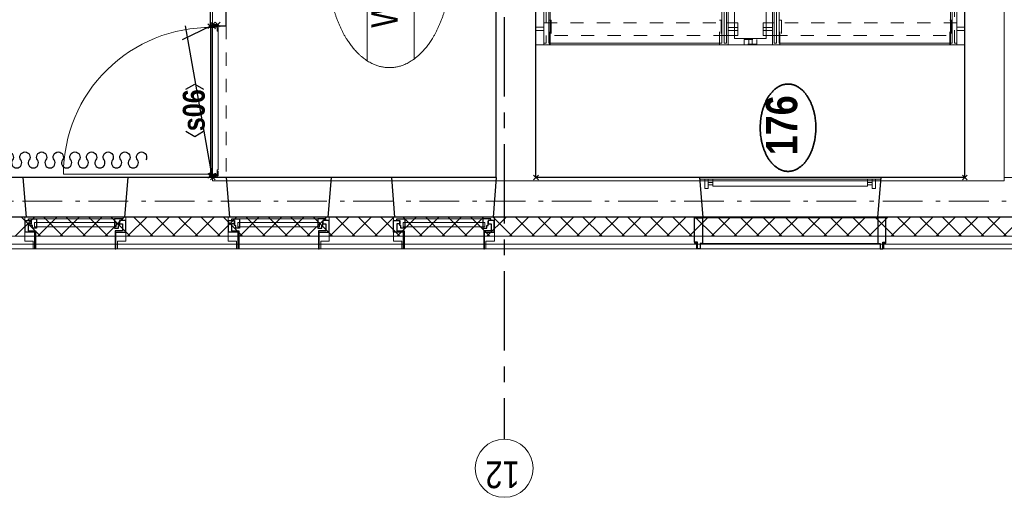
# Model space of a CAD drawing. Header units: millimetres. Extents: x -46954 to 169732, y -26853 to 94136.
# Tile 50 of 174: x -42358 to -36159, y 67197 to 70206. Entities that reach past the tile are written whole.
import ezdxf
from ezdxf.enums import TextEntityAlignment as Align

# ---------------------------------------------------------------- set-up
doc = ezdxf.new("R2010")
doc.units = ezdxf.units.MM
doc.header["$LTSCALE"] = 400
doc.header["$PDMODE"] = 3
doc.header["$PDSIZE"] = 15
for name, pattern in [('CENTER', [2, 1.25, -0.25, 0.25, -0.25]), ('STYLE_01', [0.416641, 0.208282, -0.208359]), ('STYLE_02', [0.694427, 0.486069, -0.208359]), ('STYLE_06', [1.041641, 0.625, -0.208282, 0.069427, -0.138931]), ('STYLE_20', [0.208282, 0.138855, -0.069427])]:
    doc.linetypes.add(name, pattern=pattern)
for name, color, linetype, lineweight in [('Binnenkozijnen', 140, 'Continuous', 15), ('Buitenkozijnen', 140, 'Continuous', 15), ('Detailaanduiding', 5, 'Continuous', 70), ('Kozijnmerken', 43, 'Continuous', 9), ('leuning', 43, 'Continuous', 5), ('Lijn-afbreek', 140, 'STYLE_06', 15), ('mat-afdichting', 9, 'Continuous', 5), ('mat-aluminium', 140, 'Continuous', 15), ('mat-beton (ihwg)', 5, 'Continuous', 25), ('mat-isolatie', 140, 'Continuous', 15), ('mat-multiplex-hor', 140, 'Continuous', 15), ('mat-scheidingswand-horizontaal', 5, 'Continuous', 25), ('mat-spuitwerk_marmo', 43, 'STYLE_02', 20), ('mat-staal', 5, 'Continuous', 25), ('None', 7, 'Continuous', 9), ('Ruimtenummers', 5, 'Continuous', 25)]:
    doc.layers.add(name, color=color, linetype=linetype, lineweight=lineweight)
for name, color, linetype in [('stramien', 1, 'CENTER'), ('symbol', 1, 'Continuous'), ('timmerwerk-ge', 150, 'Continuous')]:
    doc.layers.add(name, color=color, linetype=linetype)
doc.styles.add('Arial Narrow', font='ARIALN.TTF', dxfattribs={"height": 222.25})
doc.styles.add('Arial Narrow (bold)', font='ARIALNB.TTF', dxfattribs={"height": 172.861111})
doc.styles.get("Standard").update_dxf_attribs({"font": 'arial.ttf'})

# ---------------------------------------------------------------- blocks, each defined once
blk = doc.blocks.new('*U352')
at = {"layer": 'Lijn-afbreek', "color": 43, "linetype": 'Continuous', "lineweight": 9}
for p, q in [((39661.1, 33520), (39901.1, 33520)), ((39876.1, 32430), (39876.1, 33520)), ((39661.1, 32430), (39901.1, 32430))]:
    blk.add_line(p, q, dxfattribs=at)
at = {"layer": 'Lijn-afbreek', "color": 43, "linetype": 'STYLE_01', "lineweight": 9}
blk.add_line((39701.1, 32430), (39701.1, 33520), dxfattribs=at)
blk = doc.blocks.new('*U353')
at = {"layer": 'Lijn-afbreek', "color": 43, "linetype": 'Continuous', "lineweight": 9}
for p, q in [((39206.1, 33520), (39446.1, 33520)), ((39446.1, 32430), (39446.1, 33520)), ((39206.1, 32430), (39446.1, 32430))]:
    blk.add_line(p, q, dxfattribs=at)
at = {"layer": 'Lijn-afbreek', "color": 43, "linetype": 'STYLE_01', "lineweight": 9}
blk.add_line((39486.1, 32430), (39486.1, 33520), dxfattribs=at)
blk = doc.blocks.new('*U354')
at = {"layer": 'Lijn-afbreek', "color": 43, "linetype": 'Continuous', "lineweight": 9}
for p, q in [((38991.1, 33520), (39231.1, 33520)), ((39231.1, 32430), (39231.1, 33520)), ((38991.1, 32430), (39231.1, 32430))]:
    blk.add_line(p, q, dxfattribs=at)
at = {"layer": 'Lijn-afbreek', "color": 43, "linetype": 'STYLE_01', "lineweight": 9}
blk.add_line((39271.1, 32430), (39271.1, 33520), dxfattribs=at)
blk = doc.blocks.new('*U355')
at = {"layer": 'Lijn-afbreek', "color": 43, "linetype": 'Continuous', "lineweight": 9}
for p, q in [((39421.1, 33520), (39661.1, 33520)), ((39661.1, 32430), (39661.1, 33520)), ((39421.1, 32430), (39661.1, 32430))]:
    blk.add_line(p, q, dxfattribs=at)
at = {"layer": 'Lijn-afbreek', "color": 43, "linetype": 'STYLE_01', "lineweight": 9}
blk.add_line((39701.1, 32430), (39701.1, 33520), dxfattribs=at)
blk = doc.blocks.new('*U356')
at = {"layer": 'Lijn-afbreek', "color": 43, "linetype": 'Continuous', "lineweight": 9}
for p, q in [((39876.1, 33520), (40116.1, 33520)), ((40091.1, 32430), (40091.1, 33520)), ((39876.1, 32430), (40116.1, 32430))]:
    blk.add_line(p, q, dxfattribs=at)
at = {"layer": 'Lijn-afbreek', "color": 43, "linetype": 'STYLE_01', "lineweight": 9}
blk.add_line((39916.1, 32430), (39916.1, 33520), dxfattribs=at)
blk = doc.blocks.new('*U357')
at = {"layer": 'Lijn-afbreek', "color": 43, "linetype": 'Continuous', "lineweight": 9}
for p, q in [((40091.1, 33520), (40331.1, 33520)), ((40306.1, 32430), (40306.1, 33520)), ((40091.1, 32430), (40331.1, 32430))]:
    blk.add_line(p, q, dxfattribs=at)
at = {"layer": 'Lijn-afbreek', "color": 43, "linetype": 'STYLE_01', "lineweight": 9}
blk.add_line((40131.1, 32430), (40131.1, 33520), dxfattribs=at)
blk = doc.blocks.new('*U358')
at = {"layer": 'Lijn-afbreek', "color": 43, "linetype": 'Continuous', "lineweight": 9}
for p, q in [((40306.1, 33520), (40546.1, 33520)), ((40521.1, 32430), (40521.1, 33520)), ((40306.1, 32430), (40546.1, 32430))]:
    blk.add_line(p, q, dxfattribs=at)
at = {"layer": 'Lijn-afbreek', "color": 43, "linetype": 'STYLE_01', "lineweight": 9}
blk.add_line((40346.1, 32430), (40346.1, 33520), dxfattribs=at)
blk = doc.blocks.new('*U359')
at = {"layer": 'Lijn-afbreek', "color": 43, "linetype": 'Continuous', "lineweight": 9}
for p, q in [((40521.1, 33520), (40761.1, 33520)), ((40776.1, 32430), (40776.1, 33520)), ((40521.1, 32430), (40776.1, 32430))]:
    blk.add_line(p, q, dxfattribs=at)
at = {"layer": 'Lijn-afbreek', "color": 43, "linetype": 'STYLE_01', "lineweight": 9}
blk.add_line((40561.1, 32430), (40561.1, 33520), dxfattribs=at)
blk = doc.blocks.new('*U360')
at = {"layer": 'Lijn-afbreek', "color": 43, "linetype": 'Continuous', "lineweight": 9}
for p, q in [((38801.1, 33520), (39041.1, 33520)), ((38801.1, 32430), (38801.1, 33520)), ((39016.1, 32430), (39016.1, 33520)), ((38801.1, 32430), (39041.1, 32430))]:
    blk.add_line(p, q, dxfattribs=at)
at = {"layer": 'Lijn-afbreek', "color": 43, "linetype": 'STYLE_01', "lineweight": 9}
blk.add_line((39056.1, 32430), (39056.1, 33520), dxfattribs=at)
blk = doc.blocks.new('*U361')
at = {"layer": 'Lijn-afbreek', "color": 8, "linetype": 'STYLE_01', "lineweight": 5}
blk.add_line((39396.1, 34970), (39396.1, 33880), dxfattribs=at)
at = {"layer": 'Lijn-afbreek', "color": 8, "linetype": 'Continuous', "lineweight": 5}
for p, q in [((39436.1, 34970), (39436.1, 33880)), ((39676.1, 34970), (39436.1, 34970)), ((39676.1, 33880), (39436.1, 33880))]:
    blk.add_line(p, q, dxfattribs=at)
blk = doc.blocks.new('*U362')
at = {"layer": 'Lijn-afbreek', "color": 140, "linetype": 'STYLE_01', "lineweight": 15}
blk.add_line((39826.1, 34970), (39826.1, 33880), dxfattribs=at)
at = {"layer": 'Lijn-afbreek', "color": 140, "linetype": 'Continuous', "lineweight": 15}
for p, q in [((39866.1, 34970), (39866.1, 33880)), ((40106.1, 34970), (39866.1, 34970)), ((40106.1, 33880), (39866.1, 33880))]:
    blk.add_line(p, q, dxfattribs=at)
blk = doc.blocks.new('*U363')
at = {"layer": 'Lijn-afbreek', "color": 140, "linetype": 'STYLE_01', "lineweight": 15}
blk.add_line((40041.1, 34970), (40041.1, 33880), dxfattribs=at)
at = {"layer": 'Lijn-afbreek', "color": 140, "linetype": 'Continuous', "lineweight": 15}
for p, q in [((40081.1, 34970), (40081.1, 33880)), ((40321.1, 34970), (40081.1, 34970)), ((40321.1, 33880), (40081.1, 33880))]:
    blk.add_line(p, q, dxfattribs=at)
blk = doc.blocks.new('*U364')
at = {"layer": 'Lijn-afbreek', "color": 140, "linetype": 'STYLE_01', "lineweight": 15}
blk.add_line((40256.1, 34970), (40256.1, 33880), dxfattribs=at)
at = {"layer": 'Lijn-afbreek', "color": 140, "linetype": 'Continuous', "lineweight": 15}
for p, q in [((40296.1, 34970), (40296.1, 33880)), ((40536.1, 34970), (40296.1, 34970)), ((40536.1, 33880), (40296.1, 33880))]:
    blk.add_line(p, q, dxfattribs=at)
blk = doc.blocks.new('*U365')
at = {"layer": 'Lijn-afbreek', "color": 140, "linetype": 'STYLE_01', "lineweight": 15}
blk.add_line((40471.1, 34970), (40471.1, 33880), dxfattribs=at)
at = {"layer": 'Lijn-afbreek', "color": 140, "linetype": 'Continuous', "lineweight": 15}
for p, q in [((40511.1, 34970), (40511.1, 33880)), ((40751.1, 34970), (40511.1, 34970)), ((40751.1, 33880), (40511.1, 33880))]:
    blk.add_line(p, q, dxfattribs=at)
blk = doc.blocks.new('*U366')
at = {"layer": 'Lijn-afbreek', "color": 140, "linetype": 'STYLE_01', "lineweight": 15}
blk.add_line((40686.1, 34970), (40686.1, 33880), dxfattribs=at)
at = {"layer": 'Lijn-afbreek', "color": 140, "linetype": 'Continuous', "lineweight": 15}
for p, q in [((40726.1, 34970), (40726.1, 33880)), ((40966.1, 34970), (40726.1, 34970)), ((40966.1, 33880), (40726.1, 33880))]:
    blk.add_line(p, q, dxfattribs=at)
blk = doc.blocks.new('*U367')
at = {"layer": 'Lijn-afbreek', "color": 140, "linetype": 'STYLE_01', "lineweight": 15}
blk.add_line((40901.1, 34970), (40901.1, 33880), dxfattribs=at)
at = {"layer": 'Lijn-afbreek', "color": 140, "linetype": 'Continuous', "lineweight": 15}
for p, q in [((40941.1, 34970), (40941.1, 33880)), ((41181.1, 34970), (40941.1, 34970)), ((41181.1, 33880), (40941.1, 33880))]:
    blk.add_line(p, q, dxfattribs=at)
blk = doc.blocks.new('*U368')
at = {"layer": 'Lijn-afbreek', "color": 43, "linetype": 'STYLE_01', "lineweight": 9}
blk.add_line((41331.1, 34970), (41331.1, 33880), dxfattribs=at)
at = {"layer": 'Lijn-afbreek', "color": 43, "linetype": 'Continuous', "lineweight": 9}
for p, q in [((41586.1, 34970), (41345.7, 34970)), ((41370, 34970), (41370, 33880)), ((41586.1, 34970), (41586.1, 33880)), ((41586.1, 33880), (41345.7, 33880))]:
    blk.add_line(p, q, dxfattribs=at)
blk = doc.blocks.new('*U369')
at = {"layer": 'Lijn-afbreek', "color": 8, "linetype": 'STYLE_01', "lineweight": 5}
blk.add_line((38966.1, 34970), (38966.1, 33880), dxfattribs=at)
at = {"layer": 'Lijn-afbreek', "color": 8, "linetype": 'Continuous', "lineweight": 5}
for p, q in [((39006.1, 34970), (39006.1, 33880)), ((39246.1, 34970), (39006.1, 34970)), ((39246.1, 33880), (39006.1, 33880))]:
    blk.add_line(p, q, dxfattribs=at)
blk = doc.blocks.new('*U370')
at = {"layer": 'Lijn-afbreek', "color": 43, "linetype": 'Continuous', "lineweight": 9}
for p, q in [((38536.1, 34970), (38536.1, 33880)), ((38816.1, 34970), (38536.1, 34970)), ((38816.1, 33880), (38536.1, 33880))]:
    blk.add_line(p, q, dxfattribs=at)
blk = doc.blocks.new('*U371')
at = {"layer": 'Lijn-afbreek', "color": 8, "linetype": 'STYLE_01', "lineweight": 5}
blk.add_line((38751.1, 34970), (38751.1, 33880), dxfattribs=at)
at = {"layer": 'Lijn-afbreek', "color": 8, "linetype": 'Continuous', "lineweight": 5}
for p, q in [((38791.1, 34970), (38791.1, 33880)), ((39031.1, 34970), (38791.1, 34970)), ((39031.1, 33880), (38791.1, 33880))]:
    blk.add_line(p, q, dxfattribs=at)
blk = doc.blocks.new('*U372')
at = {"layer": 'Lijn-afbreek', "color": 140, "linetype": 'STYLE_01', "lineweight": 15}
blk.add_line((41116.1, 34970), (41116.1, 33880), dxfattribs=at)
at = {"layer": 'Lijn-afbreek', "color": 140, "linetype": 'Continuous', "lineweight": 15}
for p, q in [((41156.1, 34970), (41156.1, 33880)), ((41396.1, 34970), (41156.1, 34970)), ((41396.1, 33880), (41156.1, 33880))]:
    blk.add_line(p, q, dxfattribs=at)
blk = doc.blocks.new('*U373')
at = {"layer": 'Lijn-afbreek', "color": 8, "linetype": 'STYLE_01', "lineweight": 5}
blk.add_line((39181.1, 34970), (39181.1, 33880), dxfattribs=at)
at = {"layer": 'Lijn-afbreek', "color": 8, "linetype": 'Continuous', "lineweight": 5}
for p, q in [((39221.1, 34970), (39221.1, 33880)), ((39461.1, 34970), (39221.1, 34970)), ((39461.1, 33880), (39221.1, 33880))]:
    blk.add_line(p, q, dxfattribs=at)
blk = doc.blocks.new('*U374')
at = {"layer": 'Lijn-afbreek', "color": 8, "linetype": 'STYLE_01', "lineweight": 5}
blk.add_line((39611.1, 34970), (39611.1, 33880), dxfattribs=at)
at = {"layer": 'Lijn-afbreek', "color": 8, "linetype": 'Continuous', "lineweight": 5}
blk.add_line((39651.1, 34970), (39651.1, 33880), dxfattribs=at)
at = {"layer": 'Lijn-afbreek', "color": 43, "linetype": 'Continuous', "lineweight": 9}
for p, q in [((39891.1, 34970), (39651.1, 34970)), ((39891.1, 33880), (39651.1, 33880))]:
    blk.add_line(p, q, dxfattribs=at)
at = {"layer": 'None', "color": 7}
for name in ['*U370', '*U371', '*U369', '*U373', '*U361', '*U362', '*U363', '*U364', '*U365', '*U366', '*U367', '*U372', '*U368']:
    blk.add_blockref(name, (0, 0), dxfattribs=at)
blk = doc.blocks.new('*U375')
at = {"layer": 'leuning', "color": 140, "linetype": 'STYLE_20', "lineweight": 15}
blk.add_lwpolyline([(41561.1, 33740), (41591.1, 33740), (41591.1, 33660), (41561.1, 33660)], close=True, dxfattribs=at)
at = {"layer": 'leuning', "color": 140, "linetype": 'Continuous', "lineweight": 15}
blk.add_lwpolyline([(41556.1, 33710), (41596.1, 33710), (41596.1, 33690), (41556.1, 33690)], close=True, dxfattribs=at)
blk = doc.blocks.new('*U376')
at = {"layer": 'leuning', "color": 140, "linetype": 'STYLE_20', "lineweight": 15}
blk.add_lwpolyline([(38531.1, 33740), (38561.1, 33740), (38561.1, 33660), (38531.1, 33660)], close=True, dxfattribs=at)
at = {"layer": 'leuning', "color": 140, "linetype": 'Continuous', "lineweight": 15}
blk.add_lwpolyline([(38526.1, 33710), (38566.1, 33710), (38566.1, 33690), (38526.1, 33690)], close=True, dxfattribs=at)
blk = doc.blocks.new('*U377')
at = {"layer": 'leuning', "color": 140, "linetype": 'Continuous', "lineweight": 15}
for points in [[(38617, 35050), (38617, 35000), (38637, 35000), (38637, 35050)], [(40246.1, 35050), (40246.1, 35000), (40266.1, 35000), (40266.1, 35050)], [(41486.1, 35050), (41486.1, 35000), (41506.1, 35000), (41506.1, 35050)], [(38526.1, 35000), (41596.1, 35000), (41596.1, 34960), (38526.1, 34960)]]:
    blk.add_lwpolyline(points, close=True, dxfattribs=at)
blk = doc.blocks.new('*U378')
at = {"layer": 'leuning', "color": 140, "linetype": 'Continuous', "lineweight": 15}
for points in [[(38526.1, 32440), (40786.1, 32440), (40786.1, 32400), (38526.1, 32400)], [(38617, 32350), (38617, 32400), (38637, 32400), (38637, 32350)], [(40008.7, 32350), (40008.7, 32400), (40028.7, 32400), (40028.7, 32350)], [(40680.4, 32350), (40680.4, 32400), (40700.4, 32400), (40700.4, 32350)]]:
    blk.add_lwpolyline(points, close=True, dxfattribs=at)
blk = doc.blocks.new('*U379')
at = {"layer": 'Lijn-afbreek', "lineweight": 15}
for p, q in [((39538.4, 33732.2), (39802.8, 35054.3)), ((39587.4, 33722.4), (39851.8, 35044.5))]:
    blk.add_line(p, q, dxfattribs=at)
at = {"layer": 'Lijn-afbreek', "color": 8, "linetype": 'Continuous', "lineweight": 5}
for p, q in [((41371.1, 34400), (38791.1, 34400)), ((41371.1, 34400), (39722.9, 34400)), ((39016.1, 33000), (40521.1, 33000))]:
    blk.add_line(p, q, dxfattribs=at)
at = {"layer": 'Lijn-afbreek', "color": 43, "linetype": 'STYLE_01', "lineweight": 9}
for points in [[(38536.1, 35000), (41586.1, 35000), (41586.1, 34985), (38536.1, 34985)], [(39716.4, 35000), (39716.4, 33850), (39796.4, 33850), (39796.4, 35000)], [(41456.1, 35000), (41456.1, 33850), (41536.1, 33850), (41536.1, 35000)], [(38666.1, 32400), (38666.1, 33550), (38586.1, 33550), (38586.1, 32400)], [(40018.7, 32400), (40018.7, 33550), (39938.7, 33550), (39938.7, 32400)], [(40730.4, 32400), (40730.4, 33550), (40650.4, 33550), (40650.4, 32400)], [(38536.1, 32415), (40776.1, 32415), (40776.1, 32400), (38536.1, 32400)]]:
    blk.add_lwpolyline(points, close=True, dxfattribs=at)
at = {"layer": 'Lijn-afbreek', "color": 8, "linetype": 'STYLE_01', "lineweight": 5}
blk.add_lwpolyline([(38666.1, 35000), (38666.1, 33850), (38586.1, 33850), (38586.1, 35000)], close=True, dxfattribs=at)
at = {"layer": 'Lijn-afbreek', "color": 43, "linetype": 'Continuous', "lineweight": 9}
for points in [[(38536.1, 33850), (41586.1, 33850), (41586.1, 33865), (38536.1, 33865)], [(39716.4, 33780), (39716.4, 33850), (39796.4, 33850), (39796.4, 33780)], [(41456.1, 33780), (41456.1, 33850), (41536.1, 33850), (41536.1, 33780)], [(38636.1, 33780), (38636.1, 33840), (38616.1, 33840), (38616.1, 33780)], [(40274.7, 33780), (40274.7, 33840), (39766.4, 33840), (39766.4, 33780)], [(38666.1, 33620), (38666.1, 33550), (38586.1, 33550), (38586.1, 33620)], [(40018.7, 33620), (40018.7, 33550), (39938.7, 33550), (39938.7, 33620)], [(40730.4, 33620), (40730.4, 33550), (40650.4, 33550), (40650.4, 33620)], [(40776.1, 33550), (40776.1, 33535), (39716.7, 33535), (38536.1, 33535), (38536.1, 33550), (39688.7, 33550)], [(38536.1, 33520), (38791.1, 33520), (38791.1, 32430), (38536.1, 32430)]]:
    blk.add_lwpolyline(points, close=True, dxfattribs=at)
at = {"layer": 'Lijn-afbreek', "color": 8, "linetype": 'Continuous', "lineweight": 5}
blk.add_lwpolyline([(38666.1, 33780), (38666.1, 33850), (38586.1, 33850), (38586.1, 33780)], close=True, dxfattribs=at)
at = {"layer": 'Lijn-afbreek', "color": 140, "linetype": 'Continuous', "lineweight": 15}
for points in [[(41486.1, 33780), (41486.1, 33840), (41506.1, 33840), (41506.1, 33780)], [(38636.1, 33620), (38636.1, 33560), (38616.1, 33560), (38616.1, 33620)], [(39988.7, 33620), (39988.7, 33560), (39461.7, 33560), (39461.7, 33620)], [(40700.4, 33620), (40700.4, 33560), (40680.4, 33560), (40680.4, 33620)]]:
    blk.add_lwpolyline(points, close=True, dxfattribs=at)
at = {"layer": 'Lijn-afbreek', "linetype": 'Continuous', "lineweight": 5}
for p in [(37691.1, 35050), (37691.1, 32350)]:
    blk.add_point(p, dxfattribs=at)
at = {"layer": 'Lijn-afbreek', "color": 8, "lineweight": 5}
for points in [[(38791.1, 34400), (38949.9, 34442.5), (38949.9, 34357.5)], [(39722.9, 34400), (39881.7, 34442.5), (39881.7, 34357.5)], [(40521.1, 33000), (40362.4, 32957.5), (40362.4, 33042.5)]]:
    blk.add_solid(points, dxfattribs=at)
at = {"layer": 'None', "color": 43, "linetype": 'Continuous', "lineweight": 9}
for p, q in [((41596.1, 33550), (41596.1, 35050)), ((38526.1, 33840), (40301.1, 33840)), ((38566.1, 33800), (40301.1, 33800))]:
    blk.add_line(p, q, dxfattribs=at)
at = {"layer": 'None', "color": 140, "linetype": 'Continuous', "lineweight": 15}
for p, q in [((38526.1, 33560), (38526.1, 33840)), ((38566.1, 33600), (38566.1, 33800)), ((40301.1, 33840), (41596.1, 33840)), ((40301.1, 33800), (41556.1, 33800)), ((41556.1, 33800), (41556.1, 33600)), ((41596.1, 33840), (41596.1, 33560)), ((40705.4, 33600), (38566.1, 33600)), ((41556.1, 33600), (40705.4, 33600)), ((40705.4, 33560), (38526.1, 33560)), ((41596.1, 33560), (40705.4, 33560))]:
    blk.add_line(p, q, dxfattribs=at)
blk.add_lwpolyline([(38526.1, 35050), (37691.1, 35050), (37691.1, 32350), (38526.1, 32350)], close=True, dxfattribs=at)
at = {"layer": 'None', "color": 43, "linetype": 'STYLE_01', "lineweight": 9}
for points in [[(38526.1, 34955), (38526.1, 34965), (38681.3, 34965), (38681.3, 34955)], [(41440.9, 34955), (41440.9, 34965), (41596.1, 34965), (41596.1, 34955)], [(38526.1, 33885), (38526.1, 33895), (38681.3, 33895), (38681.3, 33885)], [(41440.9, 33885), (41440.9, 33895), (41596.1, 33895), (41596.1, 33885)], [(38526.1, 33505), (38526.1, 33515), (38681.3, 33515), (38681.3, 33505)], [(40632, 33505), (40632, 33515), (40786.1, 33515), (40786.1, 33505)], [(38526.1, 32435), (38526.1, 32445), (38681.3, 32445), (38681.3, 32435)], [(40632, 32435), (40632, 32445), (40786.1, 32445), (40786.1, 32435)]]:
    blk.add_lwpolyline(points, close=True, dxfattribs=at)
at = {"layer": 'None', "color": 43, "lineweight": 9}
blk.add_lwpolyline([(40786.1, 32350), (40786.1, 33550), (41596.1, 33550)], dxfattribs=at)
at = {"layer": 'leuning', "color": 7}
for name in ['*U377', '*U378']:
    blk.add_blockref(name, (0, 0), dxfattribs=at)
at = {"layer": 'None', "color": 7}
for name in ['*U374', '*U376', '*U375', '*U360', '*U354', '*U353', '*U355', '*U352', '*U356', '*U357', '*U358', '*U359']:
    blk.add_blockref(name, (0, 0), dxfattribs=at)
blk = doc.blocks.new('*X380')
at = {"layer": 'None', "lineweight": 13}
for p, q in [((37321.1, 38327.8), (37441.1, 38207.8)), ((37321.1, 38186.4), (37441.1, 38066.4)), ((37321.1, 38045), (37441.1, 37925)), ((37321.1, 37903.6), (37441.1, 37783.6)), ((37321.1, 37762.2), (37441.1, 37642.2)), ((37321.1, 37620.8), (37441.1, 37500.8)), ((37321.1, 37479.4), (37441.1, 37359.4)), ((37321.1, 37338), (37441.1, 37218)), ((37321.1, 37196.6), (37441.1, 37076.6)), ((37321.1, 37055.2), (37441.1, 36935.2)), ((37321.1, 36913.8), (37441.1, 36793.8)), ((37321.1, 36772.4), (37441.1, 36652.4)), ((37321.1, 36631), (37441.1, 36511)), ((37321.1, 36489.6), (37441.1, 36369.6)), ((37321.1, 36348.2), (37441.1, 36228.2)), ((37321.1, 36206.8), (37441.1, 36086.8)), ((37321.1, 36065.4), (37441.1, 35945.4)), ((37321.1, 35924), (37441.1, 35804)), ((37321.1, 35782.6), (37441.1, 35662.6)), ((37321.1, 35641.2), (37441.1, 35521.2)), ((37321.1, 35499.8), (37441.1, 35379.8)), ((37321.1, 35358.4), (37441.1, 35238.4)), ((37321.1, 35217), (37441.1, 35097)), ((37321.1, 35075.6), (37441.1, 34955.6)), ((37321.1, 34934.2), (37441.1, 34814.2)), ((37321.1, 34792.8), (37441.1, 34672.8)), ((37321.1, 34651.4), (37441.1, 34531.4)), ((37321.1, 34510), (37441.1, 34390)), ((37321.1, 34368.6), (37441.1, 34248.6)), ((37321.1, 34227.2), (37441.1, 34107.2)), ((37321.1, 34085.8), (37441.1, 33965.8)), ((37321.1, 33944.4), (37441.1, 33824.4)), ((37321.1, 33803), (37441.1, 33683)), ((37321.1, 33661.6), (37441.1, 33541.6)), ((37321.1, 33520.2), (37441.1, 33400.2)), ((37321.1, 33378.8), (37441.1, 33258.8)), ((37321.1, 33237.4), (37441.1, 33117.4)), ((37321.1, 33096), (37441.1, 32976)), ((37321.1, 32954.6), (37441.1, 32834.6)), ((37321.1, 32813.2), (37441.1, 32693.2)), ((37321.1, 32671.8), (37441.1, 32551.8)), ((37321.1, 32530.4), (37441.1, 32410.4)), ((37321.1, 32389), (37441.1, 32269)), ((37321.1, 32247.6), (37441.1, 32127.6)), ((37321.1, 32106.2), (37441.1, 31986.2))]:
    blk.add_line(p, q, dxfattribs=at)
at = {"layer": 'None', "lineweight": 5}
for p, q in [((37321.1, 38169.6), (37441.1, 38289.6)), ((37321.1, 38028.2), (37441.1, 38148.2)), ((37321.1, 37886.8), (37441.1, 38006.8)), ((37321.1, 37745.4), (37441.1, 37865.4)), ((37321.1, 37603.9), (37441.1, 37723.9)), ((37321.1, 37462.5), (37441.1, 37582.5)), ((37321.1, 37321.1), (37441.1, 37441.1)), ((37321.1, 37179.7), (37441.1, 37299.7)), ((37321.1, 37038.3), (37441.1, 37158.3)), ((37321.1, 36896.8), (37441.1, 37016.8)), ((37321.1, 36755.4), (37441.1, 36875.4)), ((37321.1, 36614), (37441.1, 36734)), ((37321.1, 36472.6), (37441.1, 36592.6)), ((37321.1, 36331.2), (37441.1, 36451.2)), ((37321.1, 36189.7), (37441.1, 36309.7)), ((37321.1, 36048.3), (37441.1, 36168.3)), ((37321.1, 35906.9), (37441.1, 36026.9)), ((37321.1, 35765.5), (37441.1, 35885.5)), ((37321.1, 35624), (37441.1, 35744)), ((37321.1, 35482.6), (37441.1, 35602.6)), ((37321.1, 35341.2), (37441.1, 35461.2)), ((37321.1, 35199.8), (37441.1, 35319.8)), ((37321.1, 35058.4), (37441.1, 35178.4)), ((37321.1, 34916.9), (37441.1, 35036.9)), ((37321.1, 34775.5), (37441.1, 34895.5)), ((37321.1, 34634.1), (37441.1, 34754.1)), ((37321.1, 34492.7), (37441.1, 34612.7)), ((37321.1, 34351.3), (37441.1, 34471.3)), ((37321.1, 34209.8), (37441.1, 34329.8)), ((37321.1, 34068.4), (37441.1, 34188.4)), ((37321.1, 33927), (37441.1, 34047)), ((37321.1, 33785.6), (37441.1, 33905.6)), ((37321.1, 33644.1), (37441.1, 33764.1)), ((37321.1, 33502.7), (37441.1, 33622.7)), ((37321.1, 33361.3), (37441.1, 33481.3)), ((37321.1, 33219.9), (37441.1, 33339.9)), ((37321.1, 33078.5), (37441.1, 33198.5)), ((37321.1, 32937), (37441.1, 33057)), ((37321.1, 32795.6), (37441.1, 32915.6)), ((37321.1, 32654.2), (37441.1, 32774.2)), ((37321.1, 32512.8), (37441.1, 32632.8)), ((37321.1, 32371.4), (37441.1, 32491.4)), ((37321.1, 32229.9), (37441.1, 32349.9)), ((37321.1, 32088.5), (37441.1, 32208.5))]:
    blk.add_line(p, q, dxfattribs=at)
blk = doc.blocks.new('0600 pui gemeentehuis')
at = {"layer": 'Buitenkozijnen', "color": 92, "linetype": 'Continuous', "lineweight": 25}
for p, q in [((50.3, 0), (70.3, -250)), ((710.3, 0), (690.3, -250))]:
    blk.add_line(p, q, dxfattribs=at)
at = {"layer": 'Buitenkozijnen', "color": 43, "linetype": 'Continuous', "lineweight": 9}
blk.add_lwpolyline([(697.8, -400), (645.3, -400), (645.3, -450), (115.3, -450), (115.3, -400), (62.8, -400), (62.8, -250), (70.3, -250), (50.3, 0), (710.3, 0), (690.3, -250), (697.8, -250)], close=True, dxfattribs=at)
at = {"layer": 'None', "color": 8, "linetype": 'Continuous', "lineweight": 5}
blk.add_line((134.5, -260), (626, -260), dxfattribs=at)
at = {"layer": 'None', "color": 92, "linetype": 'Continuous', "lineweight": 25}
for points in [[(63.5, -270), (102.5, -270), (102.5, -291.7), (83.5, -291.7), (83.5, -335), (129.3, -335), (129.3, -450), (125.3, -450), (125.3, -344), (63.5, -344), (63.5, -325), (63.5, -325)], [(697, -270), (658, -270), (658, -291.7), (677, -291.7), (677, -335), (631.3, -335), (631.3, -450), (635.3, -450), (635.3, -344), (697, -344), (697, -325), (697, -325)]]:
    blk.add_lwpolyline(points, close=True, dxfattribs=at)
for points in [[(84.5, -270), (84.5, -260), (134.5, -260), (134.5, -320), (109.4, -320), (109.4, -301.9), (102.5, -301.9), (102.5, -274.7)], [(676, -270), (676, -260), (626, -260), (626, -320), (651.2, -320), (651.2, -301.9), (658, -301.9), (658, -274.7)]]:
    blk.add_lwpolyline(points, dxfattribs=at)
at = {"layer": 'None', "color": 140, "linetype": 'Continuous', "lineweight": 15}
blk.add_lwpolyline([(122.8, -284.2), (637.8, -284.2), (637.8, -310.6), (122.8, -310.6)], close=True, dxfattribs=at)
blk = doc.blocks.new('Ruimtenummer UV 50')
at = {"layer": 'Ruimtenummers', "color": 8, "lineweight": 5}
for p, q in [((602.2, 156.5), (-602.3, 156.5)), ((594.7, -137.5), (-594.8, -137.5))]:
    blk.add_line(p, q, dxfattribs=at)
blk.add_open_spline([(-323.4, 353.8), (-173.3, 405.8), (173.3, 405.8), (323.4, 353.8), (473.5, 301.8), (560.1, 211.8), (646.8, 121.7), (646.8, 17.7), (646.8, -86.3), (560.1, -176.3), (473.5, -266.4), (323.4, -318.4), (173.3, -370.4), (-173.3, -370.4), (-323.4, -318.4), (-473.5, -266.4), (-560.2, -176.3), (-646.8, -86.3), (-646.8, 17.7), (-646.8, 121.7), (-560.2, 211.8), (-473.5, 301.8), (-323.4, 353.8)], degree=2, knots=[0, 0, 0, 0.09962, 0.19924, 0.19924, 0.283607, 0.283607, 0.349619, 0.349619, 0.415638, 0.415638, 0.5, 0.5, 0.59962, 0.69924, 0.69924, 0.783607, 0.783607, 0.849619, 0.849619, 0.915638, 0.915638, 1, 1, 1], dxfattribs=at)
at = {"layer": 'Ruimtenummers', "attachment_point": 2, "style": 'Arial Narrow'}
for s, insert, char_height in [(' m', (103.6, -122.2), 165.95), (' 2', (220.1, -132.8), 96.8)]:
    blk.add_mtext(s, dxfattribs=dict(at, insert=insert, char_height=char_height))
at = {"layer": 'Ruimtenummers', "style": 'Arial Narrow'}
for tag, p in [('Nummer', (0, 406.9)), ('Naam', (0, 131.7)), ('Oppervlak', (-137.9, -122.2))]:
    blk.add_attdef(tag, text='', height=165.9, dxfattribs=at).set_placement(p, align=Align.TOP_CENTER)
blk = doc.blocks.new('Kozijnmerk 50')
at = {"layer": 'Kozijnmerken', "color": 92, "linetype": 'Continuous', "lineweight": 25}
for points in [[(-132.2, 50.6), (-164.8, -5.8), (-132.2, -62.1)], [(132.2, 50.6), (164.8, -5.8), (132.2, -62.1)]]:
    blk.add_lwpolyline(points, dxfattribs=at)
at = {"layer": 'None', "color": 43, "style": 'Arial Narrow (bold)'}
blk.add_attdef('merk', text='', height=138.3, dxfattribs=at).set_placement((0, 0), align=Align.MIDDLE_CENTER)
blk = doc.blocks.new('1200 pui trappenhuis')
at = {"layer": 'Buitenkozijnen', "color": 92, "linetype": 'Continuous', "lineweight": 25}
for p, q in [((-7.3, 450), (12.7, 200)), ((1132.7, 450), (1112.7, 200))]:
    blk.add_line(p, q, dxfattribs=at)
at = {"layer": 'Buitenkozijnen', "color": 43, "linetype": 'Continuous', "lineweight": 9}
blk.add_lwpolyline([(1152.7, 37), (1152.7, 0), (-27.3, 0), (-27.3, 37), (-39.3, 37), (-39.3, 200), (12.7, 200), (-7.3, 450), (1132.7, 450), (1112.7, 200), (1164.7, 200), (1164.7, 37)], close=True, dxfattribs=at)
at = {"layer": 'mat-beton (ihwg)', "color": 8, "lineweight": 5}
for p, q in [((-6.5, 440), (1131.9, 440)), ((12.7, 200), (1112.7, 200))]:
    blk.add_line(p, q, dxfattribs=at)
at = {"layer": 'None', "color": 8, "linetype": 'Continuous', "lineweight": 5}
blk.add_line((10.7, 195), (1114.7, 195), dxfattribs=at)
at = {"layer": 'None', "color": 43, "linetype": 'Continuous', "lineweight": 9}
for points in [[(46.3, 440), (26.3, 440), (26.3, 380), (46.3, 380)], [(1049.1, 440), (1049.1, 395), (76.3, 395), (76.3, 440)], [(1079.1, 440), (1099.1, 440), (1099.1, 380), (1079.1, 380)]]:
    blk.add_lwpolyline(points, close=True, dxfattribs=at)
at = {"layer": 'None', "color": 8, "linetype": 'Continuous', "lineweight": 5}
for points in [[(46.3, 417.5), (76.3, 417.5), (76.3, 402.8), (46.3, 402.8)], [(1079.1, 417.5), (1049.1, 417.5), (1049.1, 402.8), (1079.1, 402.8)]]:
    blk.add_lwpolyline(points, close=True, dxfattribs=at)
at = {"layer": 'None', "color": 92, "linetype": 'Continuous', "lineweight": 25}
for points in [[(-39.3, 195), (10.7, 195), (10.7, 34), (-4, 34), (-4, 0), (-20.4, 0), (-20.4, 43.5), (-39.3, 43.5)], [(1164.7, 195), (1114.7, 195), (1114.7, 34), (1129.3, 34), (1129.3, 0), (1145.8, 0), (1145.8, 43.5), (1164.7, 43.5)]]:
    blk.add_lwpolyline(points, close=True, dxfattribs=at)
at = {"layer": 'None', "color": 140, "linetype": 'Continuous', "lineweight": 15}
blk.add_lwpolyline([(-4, 34), (1129.3, 34), (1129.3, 0), (-4, 0)], close=True, dxfattribs=at)
blk = doc.blocks.new('*U1200')
at = {"layer": 'None', "color": 43, "linetype": 'Continuous', "lineweight": 9}
for p, q in [((37691.1, 37057.46), (37701.1, 37091.33)), ((37691.1, 37091.33), (37701.1, 37057.46))]:
    blk.add_line(p, q, dxfattribs=at)
blk.add_lwpolyline([(37691.1, 37091.33), (37701.1, 37091.33), (37701.1, 37057.46), (37691.1, 37057.46)], close=True, dxfattribs=at)
blk = doc.blocks.new('*U1201')
at = {"layer": 'None', "color": 43, "linetype": 'Continuous', "lineweight": 9}
for p, q in [((38655.1, 37057.5), (38645.1, 37092.3)), ((38655.1, 37092.3), (38645.1, 37057.5))]:
    blk.add_line(p, q, dxfattribs=at)
blk.add_lwpolyline([(38645.1, 37092.3), (38655.1, 37092.3), (38655.1, 37057.5), (38645.1, 37057.5)], close=True, dxfattribs=at)
blk = doc.blocks.new('*X1202')
at = {"layer": 'None', "lineweight": 25}
blk.add_line((38641.1, 37085.5), (38645.1, 37089.5), dxfattribs=at)
blk = doc.blocks.new('*U1203')
at = {"layer": 'mat-afdichting', "lineweight": 5}
for points in [[(37726.1, 37053.9), (37714.1, 37053.9), (37714.1, 37056.1), (37726.1, 37056.1)], [(38620.1, 37053.9), (38632.1, 37053.9), (38632.1, 37056.1), (38620.1, 37056.1)]]:
    blk.add_lwpolyline(points, close=True, dxfattribs=at)
at = {"layer": 'mat-aluminium', "lineweight": 15}
blk.add_lwpolyline([(38641.1, 37070.4), (38645.1, 37070.4), (38645.1, 37085.4), (38641.1, 37085.4)], close=True, dxfattribs=at)
at = {"layer": 'mat-multiplex-hor', "lineweight": 15, "flags": 128}
for points in [[(38629.1, 37071.4), (38635.1, 37071.4), (38636, 37089.9), (37710.2, 37089.9), (37711.3, 37071.4), (37718.9, 37071.4)], [(37718.9, 37068.4), (37711.5, 37068.4), (37712.3, 37056.1), (37740.3, 37056.1), (37740.3, 37049.9), (38612.1, 37049.9), (38612.1, 37056.1), (38634.4, 37056.1), (38635, 37068.4), (38629.1, 37068.4)]]:
    blk.add_lwpolyline(points, dxfattribs=at)
at = {"layer": 'mat-spuitwerk_marmo', "lineweight": 20}
blk.add_circle((37713.1, 37102.2), 4, dxfattribs=at)
at = {"layer": 'mat-staal', "lineweight": 5, "flags": 128}
for points in [[(37706.1, 37049.9, -0.414214), (37701.1, 37054.9), (37701.1, 37098.3), (37701.1, 37100), (37705.1, 37100), (37705.1, 37098.3), (37705.1, 37054.9), (37705.1, 37054.9, 0.414214), (37706.1, 37053.9), (37731.1, 37053.9), (37731.1, 37049.9)], [(38640.1, 37049.9, 0.414214), (38645.1, 37054.9), (38645.1, 37098.3), (38645.1, 37100), (38641.1, 37100), (38641.1, 37098.3), (38641.1, 37054.9), (38641.1, 37054.9, -0.414214), (38640.1, 37053.9), (38615.1, 37053.9), (38615.1, 37049.9)]]:
    blk.add_lwpolyline(points, format="xyb", close=True, dxfattribs=at)
at = {"layer": 'None', "color": 43, "linetype": 'Continuous', "lineweight": 9}
blk.add_line((37713.1, 37102.2), (37713.1, 38024.8), dxfattribs=at)
for points in [[(37707.6, 37056.2), (37705.2, 37056.2), (37705.2, 37103.3), (37707.6, 37103.3)], [(37718.2, 37099.7), (37720, 37098.1), (37712.6, 37089.7), (37714.3, 37056.7), (37711.9, 37056.6), (37710.2, 37090.5)]]:
    blk.add_lwpolyline(points, close=True, dxfattribs=at)
at = {"layer": 'None', "color": 92, "linetype": 'Continuous', "lineweight": 25, "flags": 128}
for points in [[(37716.2, 37071.1), (37711.2, 37071.1), (37711.2, 37069.1)], [(37711.2, 37069.1), (37716.2, 37069.1)], [(38635.1, 37071.1), (38630.1, 37071.1), (38630.1, 37069.1)], [(38630.1, 37069.1), (38635.1, 37069.1)]]:
    blk.add_lwpolyline(points, dxfattribs=at)
at = {"layer": 'None', "color": 140, "linetype": 'Continuous', "lineweight": 15}
blk.add_circle((37713.1, 37102.2), 8, dxfattribs=at)
at = {"layer": 'None', "color": 43, "linetype": 'Continuous', "lineweight": 9}
blk.add_arc((37713.1, 37102.2), 922.6, 359.29028, 90, dxfattribs=at)
at = {"layer": 'None', "color": 8, "linetype": 'Continuous', "lineweight": 5}
for p in [(37691.1, 37083.9), (37702.1, 37101.5), (38644.1, 37101.5), (38655.1, 37083.9), (38655.1, 37053.9)]:
    blk.add_point(p, dxfattribs=at)
at = {"layer": 'mat-staal'}
blk.add_blockref('*X1202', (0, 0), dxfattribs=at)
at = {"layer": 'None', "color": 7}
for name in ['*U1200', '*U1201']:
    blk.add_blockref(name, (0, 0), dxfattribs=at)
blk = doc.blocks.new('Detail')
at = {"layer": 'Detailaanduiding', "color": 1, "linetype": 'Continuous', "lineweight": 35}
blk.add_open_spline([(-134.1, 153.9), (-70.3, 177.4), (77, 177.4), (140.9, 153.9), (204.7, 130.5), (241.5, 89.9), (278.4, 49.3), (278.4, 2.4), (278.4, -44.5), (241.5, -85.1), (204.7, -125.7), (140.9, -149.2), (77, -172.6), (-70.3, -172.6), (-134.1, -149.2), (-198, -125.7), (-234.8, -85.1), (-271.6, -44.5), (-271.6, 2.4), (-271.6, 49.3), (-234.8, 89.9), (-198, 130.5), (-134.1, 153.9)], degree=2, knots=[0, 0, 0, 0.097932, 0.195864, 0.195864, 0.280023, 0.280023, 0.347931, 0.347931, 0.415846, 0.415846, 0.5, 0.5, 0.597932, 0.695864, 0.695864, 0.780023, 0.780023, 0.847931, 0.847931, 0.915846, 0.915846, 1, 1, 1], dxfattribs=at)
at = {"layer": 'Detailaanduiding', "style": 'Arial Narrow (bold)'}
blk.add_attdef('Detail', text='', height=197.6, dxfattribs=at).set_placement((-170.2, 142.2), align=Align.TOP_LEFT)
at = {"layer": 'None', "color": 0, "flags": 1}
blk.add_attdef('Fragment', (-271.6, -528.2), '', height=197.6, dxfattribs=at)
blk = doc.blocks.new('SYMB-GD01_B2')
blk.add_lwpolyline([(0, 0, -0.606815), (66, 126, -0.606815), (131, 0, 0.606815), (197, -126, 0.606815), (262, 0, -0.606815), (328, 126, -0.606815), (393, 0, 0.606815), (459, -126, 0.606815), (524, 0, -0.606815), (590, 126, -0.606815), (655, 0, 0.606815), (721, -126, 0.606815), (786, 0, -0.606815), (852, 126, -0.606815), (917, 0, 0.606815), (983, -126, 0.606815), (1049, 0, -0.606815), (1114, 126, -0.606815), (1180, 0, 0.606815), (1245, -126, 0.606815), (1311, 0, -0.606815), (1376, 126, -0.606815), (1442, 0)], format="xyb")

msp = doc.modelspace()

# ---------------------------------------------------------------- linework, layer by layer
at = {"linetype": 'Continuous', "lineweight": 0, "flags": 128}
msp.add_lwpolyline([(-44707.73324, 69211.61338), (-44707.73324, 82961.39674), (-6950.64948, 82960.92854), (-6950.64948, 74197.93624), (-17757.73324, 74197.93624), (-17757.73324, 69211.61338), (-36160.7076, 69211.61338), (-36160.7076, 74173.70884), (-41157.73324, 74211.58002), (-41157.73324, 69211.61338), (-44707.73324, 69211.61338)], dxfattribs=at)
at = {"linetype": 'Continuous', "lineweight": 0}
msp.add_lwpolyline([(-36160.7076, 69191.27794), (-36160.7076, 74173.70884), (-41145.06076, 74173.70884), (-41145.06076, 69191.27794)], close=True, dxfattribs=at)
at = {"layer": 'Binnenkozijnen', "color": 43, "linetype": 'STYLE_01', "lineweight": 9}
msp.add_line((-41057.73324, 70165.61338), (-41057.48271, 69211.61338), dxfattribs=at)
at = {"layer": 'mat-beton (ihwg)', "lineweight": 25}
for p, q in [((-39357.73324, 69211.61338), (-39357.73324, 74211.61338)), ((-39107.73324, 69211.61338), (-39107.73324, 74211.61338)), ((-36408.0801, 69211.62247), (-36408.0801, 74211.79097)), ((-39357.73324, 69211.61338), (-44707.73324, 69211.61338)), ((-36407.71633, 69211.61338), (-39107.73324, 69211.61338)), ((-10132.73323, 68961.61338), (-44957.73324, 68961.61338))]:
    msp.add_line(p, q, dxfattribs=at)
at = {"layer": 'mat-isolatie', "lineweight": 15}
for p, q in [((-12136.49524, 68961.61338), (-44957.73324, 68961.61338)), ((-12136.49524, 68841.61338), (-45077.73324, 68841.61338))]:
    msp.add_line(p, q, dxfattribs=at)
at = {"layer": 'mat-multiplex-hor', "lineweight": 15}
for p, q in [((-12354.73324, 68761.57289), (-45157.73324, 68761.57289)), ((-12354.73324, 68791.57289), (-45127.73324, 68791.57289))]:
    msp.add_line(p, q, dxfattribs=at)
at = {"layer": 'mat-scheidingswand-horizontaal', "lineweight": 25}
for p, q in [((-41157.73324, 70165.61338), (-41157.73324, 72221.58002)), ((-41057.73324, 70165.61338), (-41057.73324, 72221.58002)), ((-41057.73324, 70165.61338), (-41157.73324, 70165.61338))]:
    msp.add_line(p, q, dxfattribs=at)
at = {"layer": 'None', "color": 43, "linetype": 'STYLE_06', "lineweight": 9}
msp.add_line((-46507.5204, 69061.57274), (-5307.57324, 69061.57274), dxfattribs=at)
at = {"layer": 'None', "color": 43, "linetype": 'Continuous', "lineweight": 9}
msp.add_circle((-39307.73324, 67379.89632), 182.60642, dxfattribs=at)
at = {"layer": 'stramien'}
msp.add_line((-39307.73324, 82221.57274), (-39307.73324, 67562.50274), dxfattribs=at)
at = {"layer": 'timmerwerk-ge'}
for p, q in [((-41157.73324, 70165.62338), (-41335.66406, 70079.48127)), ((-41147.63324, 69230.68338), (-41313.37902, 70165.90636))]:
    msp.add_line(p, q, dxfattribs=at)

# ---------------------------------------------------------------- block references
at = {"layer": 'Binnenkozijnen', "color": 7}
for p in [(-42387.73324, 69211.61338), (-41107.73274, 69211.61338), (-40067.73373, 69211.61338)]:
    msp.add_blockref('0600 pui gemeentehuis', p, dxfattribs=at)
at = {"layer": 'Detailaanduiding', "color": 7, "rotation": 90}
msp.add_blockref('Detail', (-37518.47919, 69521.76634), dxfattribs=at).add_auto_attribs({'Detail': '176'})
msp.add_blockref('Detail', (-37518.47919, 69521.76634), dxfattribs=at).add_auto_attribs({'Detail': '176'})
at = {"layer": 'Kozijnmerken', "color": 7, "rotation": 90}
msp.add_blockref('Kozijnmerk 50', (-41262.11414, 69635.34265), dxfattribs=at).add_auto_attribs({'merk': 's06'})
at = {"layer": 'mat-isolatie', "rotation": 90}
msp.add_blockref('*X380', (-4057.73324, 31520.51338), dxfattribs=at)
at = {"layer": 'None', "color": 7, "rotation": 90}
for name in ['*U379', '*U1203']:
    msp.add_blockref(name, (-4057.73324, 31520.51338), dxfattribs=at)
at = {"layer": 'None', "color": 7}
msp.add_blockref('1200 pui trappenhuis', (-38070.40021, 68761.57274), dxfattribs=at)
at = {"layer": 'Ruimtenummers', "rotation": 90}
msp.add_blockref('Ruimtenummer UV 50', (-40012.99678, 70550.51338), dxfattribs=at).add_auto_attribs({'Nummer': 'G2.36', 'Naam': 'Werkkast', 'Oppervlak': '5'})
at = {"layer": 'symbol', "xscale": 0.4, "yscale": 0.4, "zscale": 0.4}
for p in [(-42665.49108, 69321.97025), (-42141.23378, 69321.97025)]:
    msp.add_blockref('SYMB-GD01_B2', p, dxfattribs=at)

# ---------------------------------------------------------------- texts
at = {"layer": 'None', "color": 43, "insert": (-39210.36657, 67255.01299), "char_height": 169.333333, "attachment_point": 1, "rotation": 180, "style": 'Arial Narrow'}
msp.add_mtext('12', dxfattribs=at)

doc.saveas('drawing.dxf')
